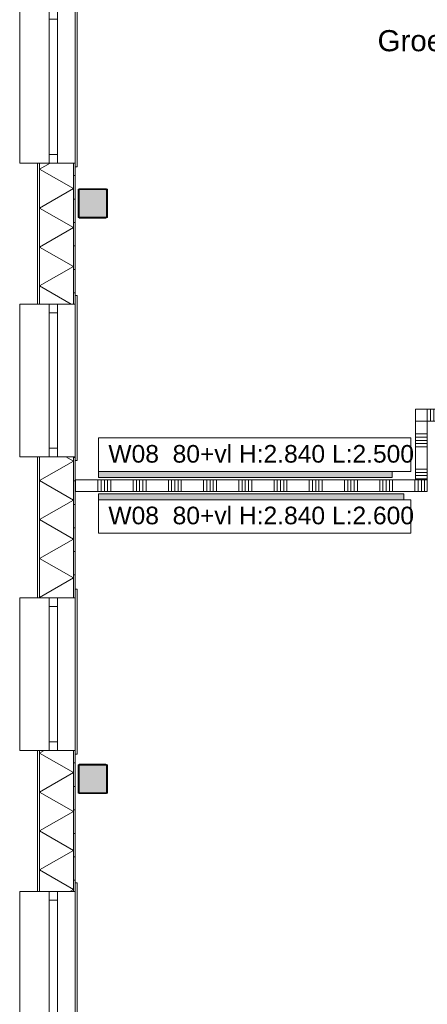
# Model space of a CAD drawing. Header units: millimetres. Extents: x -850 to 154668, y -80343 to 71019.
# Tile 82 of 147: x -472 to 3000, y 29345 to 37727. Entities that reach past the tile are written whole.
import ezdxf
from ezdxf.enums import TextEntityAlignment as Align

# ---------------------------------------------------------------- set-up
doc = ezdxf.new("R2010")
doc.units = ezdxf.units.MM
doc.header["$MEASUREMENT"] = 0
for name, color, linetype in [('Info Wandafwerking aanduiding', 7, 'Continuous'), ('New_21 Buitenwanden', 7, 'Continuous'), ('New_21 Buitenwanden Doorsnede-arcering', 7, 'Continuous'), ('New_21 Buitenwanden Laagscheidingslijnen', 7, 'Continuous'), ('New_21 Buitenwanden Ramen', 7, 'Continuous'), ('New_22 NC Binnenwanden', 7, 'Continuous'), ('New_22 NC Binnenwanden Doorsnede-arcering', 7, 'Continuous'), ('New_23 Vloeren', 7, 'Continuous'), ('New_42 Binnenwandafw', 7, 'Continuous'), ('New_42 Binnenwandafw Doorsnede-arcering', 7, 'Continuous'), ('New_Z Ruimtefuncties', 7, 'Continuous'), ('New_Z Ruimtefuncties Zone omranding', 7, 'Continuous'), ('New_Z Ruimtefuncties Zone tekst', 7, 'Continuous'), ('S-COLS-____-OTLN.RVT S', 7, 'Continuous'), ('S-COLS-____-OTLN.RVT S 2D arcering', 7, 'Continuous')]:
    doc.layers.add(name, color=color, linetype=linetype)
doc.styles.add('GENERATED_STYLE_1', font='arial.ttf')
doc.styles.add('GENERATED_STYLE_2', font='arial.ttf')
pattern_1 = [(1e-14, (0, 0), (0, 200), [])]

# ---------------------------------------------------------------- blocks, each defined once
blk = doc.blocks.new('Slab_1_1', base_point=(0, 17060))
at = {"layer": 'New_23 Vloeren', "color": 7, "linetype": 'Continuous', "lineweight": 0, "flags": 128}
blk.add_lwpolyline([(0, 17060), (25600, 17060), (25600, 17539.8), (30060, 17539.8), (30060, 0), (44257.3, 0), (99110, 0), (99110, 26125), (78570.2, 26125), (78570.2, 30220), (61804.1, 30220), (61804.1, 33195.8), (50070.2, 33195.8), (50070.2, 36555.1), (42600, 36555.1), (42600, 38994.9), (31200.9, 38994.9), (31200.9, 49880), (25600, 49880), (25600, 70460), (0, 70460)], close=True, dxfattribs=at)
blk = doc.blocks.new('*X1258')
at = {"layer": 'New_21 Buitenwanden Doorsnede-arcering', "linetype": 'Continuous', "lineweight": 0, "true_color": 0xe9ebeb}
for points in [[(-302.2, 36505), (-302.2, 36450), (-302.1, 36450), (-302.1, 36505)], [(-302.2, 36150), (-302.1, 36150), (-302.1, 36300), (-302.2, 36300)], [(-302.2, 35850), (-302.1, 35850), (-302.1, 36000), (-302.2, 36000)], [(-302.2, 35550), (-302.1, 35550), (-302.1, 35700), (-302.2, 35700)], [(-302.2, 35305), (-302.1, 35305), (-302.1, 35400), (-302.2, 35400)]]:
    blk.add_hatch(color=254, dxfattribs=at).paths.add_polyline_path(points)
blk = doc.blocks.new('*X1259')
at = {"layer": 'New_21 Buitenwanden Doorsnede-arcering', "linetype": 'Continuous', "lineweight": 0, "true_color": 0xe9ebeb}
for points in [[(-302.2, 33750), (-302.1, 33750), (-302.1, 33900), (-302.2, 33900)], [(-302.2, 33450), (-302.1, 33450), (-302.1, 33600), (-302.2, 33600)], [(-302.2, 33150), (-302.1, 33150), (-302.1, 33300), (-302.2, 33300)], [(-302.2, 32850), (-302.1, 32850), (-302.1, 33000), (-302.2, 33000)]]:
    blk.add_hatch(color=254, dxfattribs=at).paths.add_polyline_path(points)
blk = doc.blocks.new('*X1260')
at = {"layer": 'New_21 Buitenwanden Doorsnede-arcering', "linetype": 'Continuous', "lineweight": 0, "true_color": 0xe9ebeb}
for points in [[(-302.2, 31350), (-302.1, 31350), (-302.1, 31500), (-302.2, 31500)], [(-302.2, 31050), (-302.1, 31050), (-302.1, 31200), (-302.2, 31200)], [(-302.2, 30750), (-302.1, 30750), (-302.1, 30900), (-302.2, 30900)], [(-302.2, 30450), (-302.1, 30450), (-302.1, 30600), (-302.2, 30600)]]:
    blk.add_hatch(color=254, dxfattribs=at).paths.add_polyline_path(points)
blk = doc.blocks.new('*X1270')
at = {"layer": 'New_21 Buitenwanden Doorsnede-arcering', "linetype": 'Continuous', "lineweight": 0, "true_color": 0xe9ebeb}
for points in [[(-15.1, 31350), (-15, 31350), (-15, 31500), (-15.1, 31500)], [(-15.1, 31050), (-15, 31050), (-15, 31200), (-15.1, 31200)], [(-15.1, 30750), (-15, 30750), (-15, 30900), (-15.1, 30900)], [(-15.1, 30450), (-15, 30450), (-15, 30600), (-15.1, 30600)]]:
    blk.add_hatch(color=254, dxfattribs=at).paths.add_polyline_path(points)
blk = doc.blocks.new('*X1271')
at = {"layer": 'New_21 Buitenwanden Doorsnede-arcering', "linetype": 'Continuous', "lineweight": 0, "true_color": 0xe9ebeb}
for points in [[(-15.1, 33750), (-15, 33750), (-15, 33900), (-15.1, 33900)], [(-15.1, 33450), (-15, 33450), (-15, 33600), (-15.1, 33600)], [(-15.1, 33150), (-15, 33150), (-15, 33300), (-15.1, 33300)], [(-15.1, 32850), (-15, 32850), (-15, 33000), (-15.1, 33000)]]:
    blk.add_hatch(color=254, dxfattribs=at).paths.add_polyline_path(points)
blk = doc.blocks.new('*X1272')
at = {"layer": 'New_21 Buitenwanden Doorsnede-arcering', "linetype": 'Continuous', "lineweight": 0, "true_color": 0xe9ebeb}
for points in [[(-15.1, 36450), (-15, 36450), (-15, 36505), (-15.1, 36505)], [(-15.1, 36150), (-15, 36150), (-15, 36300), (-15.1, 36300)], [(-15.1, 35850), (-15, 35850), (-15, 36000), (-15.1, 36000)], [(-15.1, 35550), (-15, 35550), (-15, 35700), (-15.1, 35700)], [(-15.1, 35305), (-15, 35305), (-15, 35400), (-15.1, 35400)]]:
    blk.add_hatch(color=254, dxfattribs=at).paths.add_polyline_path(points)
blk = doc.blocks.new('*X1278')
at = {"layer": 'New_21 Buitenwanden Doorsnede-arcering', "color": 254, "linetype": 'Continuous', "lineweight": 0, "true_color": 0xe9ebeb}
for p, q in [((-302.1, 31482.9), (-263.8, 31505)), ((-302.1, 31482.9), (-15.1, 31317.2)), ((-302.1, 31151.5), (-15.1, 31317.2)), ((-302.1, 31151.5), (-15.1, 30985.8)), ((-302.1, 30820.1), (-15.1, 30985.8)), ((-302.1, 30820.1), (-15.1, 30654.4)), ((-302.1, 30488.7), (-15.1, 30654.4)), ((-302.1, 30488.7), (-15.1, 30323)), ((-46.3, 30305), (-15.1, 30323))]:
    blk.add_line(p, q, dxfattribs=at)
blk = doc.blocks.new('*X1279')
at = {"layer": 'New_21 Buitenwanden Doorsnede-arcering', "color": 254, "linetype": 'Continuous', "lineweight": 0, "true_color": 0xe9ebeb}
for p, q in [((-302.1, 33802.7), (-15.1, 33968.4)), ((-78.5, 34005), (-15.1, 33968.4)), ((-302.1, 33802.7), (-15.1, 33637)), ((-302.1, 33471.3), (-15.1, 33637)), ((-302.1, 33471.3), (-15.1, 33305.6)), ((-302.1, 33139.9), (-15.1, 33305.6)), ((-302.1, 33139.9), (-15.1, 32974.2)), ((-302.1, 32808.5), (-15.1, 32974.2)), ((-302.1, 32808.5), (-296, 32805))]:
    blk.add_line(p, q, dxfattribs=at)
blk = doc.blocks.new('*X1280')
at = {"layer": 'New_21 Buitenwanden Doorsnede-arcering', "color": 254, "linetype": 'Continuous', "lineweight": 0, "true_color": 0xe9ebeb}
for p, q in [((-302.1, 36453.9), (-213.6, 36505)), ((-302.1, 36453.9), (-15.1, 36288.2)), ((-302.1, 36122.5), (-15.1, 36288.2)), ((-302.1, 36122.5), (-15.1, 35956.8)), ((-302.1, 35791.1), (-15.1, 35956.8)), ((-302.1, 35791.1), (-15.1, 35625.4)), ((-302.1, 35459.7), (-15.1, 35625.4)), ((-302.1, 35459.7), (-34.2, 35305))]:
    blk.add_line(p, q, dxfattribs=at)
blk = doc.blocks.new('R1 22_10')
at = {"layer": 'New_21 Buitenwanden Ramen', "color": 1, "linetype": 'Continuous', "lineweight": 0}
for p, q in [((-725, 150.2), (-725, 168.2)), ((-725, 168.2), (680, 168.2)), ((680, 168.2), (680, 150.2)), ((-650, 150.2), (-680, 150.2)), ((-650, 150.2), (-680, 150.2)), ((-650, 135.2), (-650, 150.2)), ((-650, 135.2), (-650, 150.2)), ((-650, 0), (-650, 135.1)), ((-650, 0), (-650, 135.1)), ((650, 135.2), (650, 150.2)), ((650, 135.2), (650, 150.2)), ((650, 150.2), (680, 150.2)), ((650, 150.2), (680, 150.2)), ((650, 0), (650, 135.1)), ((650, 0), (650, 135.1)), ((-650, 0), (-577, 0)), ((-650, -72), (-650, 0)), ((-650, -72), (-650, 0)), ((-577, 0), (-577, -72)), ((-577, 0), (577, 0)), ((577, -72), (577, 0)), ((577, 0), (650, 0)), ((650, -72), (650, 0)), ((650, -72), (650, 0)), ((-577, -72), (-650, -72)), ((-650, -152), (-650, -72)), ((577, -72), (-577, -72)), ((650, -72), (577, -72)), ((650, -152), (650, -72)), ((-650, -170), (-650, -322)), ((650, -322), (650, -170)), ((-650, -322), (650, -322))]:
    blk.add_line(p, q, dxfattribs=at)
at = {"layer": 'New_21 Buitenwanden Ramen', "color": 9, "linetype": 'Continuous', "lineweight": 0}
for p, q in [((-650, 150.2), (650, 150.2)), ((-650, 135.1), (-650, 135.2)), ((-650, 135.1), (-650, 135.2)), ((650, 135.1), (650, 135.2)), ((650, 135.1), (650, 135.2)), ((-650, -170), (-650, -152)), ((650, -170), (650, -152))]:
    blk.add_line(p, q, dxfattribs=at)
blk = doc.blocks.new('R1 22_7')
at = {"layer": 'New_21 Buitenwanden Ramen', "color": 1, "linetype": 'Continuous', "lineweight": 0}
for p, q in [((-725, 150.2), (-725, 168.2)), ((-725, 168.2), (680, 168.2)), ((680, 168.2), (680, 150.2)), ((-650, 150.2), (-680, 150.2)), ((-650, 150.2), (-680, 150.2)), ((-650, 135.2), (-650, 150.2)), ((-650, 135.2), (-650, 150.2)), ((-650, 0), (-650, 135.1)), ((-650, 0), (-650, 135.1)), ((650, 135.2), (650, 150.2)), ((650, 135.2), (650, 150.2)), ((650, 150.2), (680, 150.2)), ((650, 150.2), (680, 150.2)), ((650, 0), (650, 135.1)), ((650, 0), (650, 135.1)), ((-650, 0), (-577, 0)), ((-650, -72), (-650, 0)), ((-650, -72), (-650, 0)), ((-577, 0), (-577, -72)), ((-577, 0), (577, 0)), ((577, -72), (577, 0)), ((577, 0), (650, 0)), ((650, -72), (650, 0)), ((650, -72), (650, 0)), ((-577, -72), (-650, -72)), ((-650, -152), (-650, -72)), ((577, -72), (-577, -72)), ((650, -72), (577, -72)), ((650, -152), (650, -72)), ((-650, -170), (-650, -320)), ((650, -320), (650, -170)), ((-650, -320), (650, -320))]:
    blk.add_line(p, q, dxfattribs=at)
at = {"layer": 'New_21 Buitenwanden Ramen', "color": 9, "linetype": 'Continuous', "lineweight": 0}
for p, q in [((-650, 150.2), (650, 150.2)), ((-650, 135.1), (-650, 135.2)), ((-650, 135.1), (-650, 135.2)), ((650, 135.1), (650, 135.2)), ((650, 135.1), (650, 135.2)), ((-650, -170), (-650, -152)), ((650, -170), (650, -152))]:
    blk.add_line(p, q, dxfattribs=at)
blk = doc.blocks.new('Wall_211_1', base_point=(0, 39380))
at = {"layer": 'New_21 Buitenwanden Doorsnede-arcering', "linetype": 'Continuous', "lineweight": 0, "true_color": 0xe9ebeb}
h = blk.add_hatch(dxfattribs=at)
h.set_pattern_fill('930_Lijnen_vert_200_0001', color=254, style=0, pattern_type=2)
h.set_pattern_definition(pattern_1)
h.paths.add_polyline_path([(-15, 35305), (0, 35305), (0, 36505), (-15, 36505)])
h = blk.add_hatch(dxfattribs=at)
h.set_pattern_fill('930_Lijnen_vert_200_0001', color=254, style=0, pattern_type=2)
h.set_pattern_definition(pattern_1)
h.paths.add_polyline_path([(-15, 32805), (0, 32805), (0, 34005), (-15, 34005)])
h = blk.add_hatch(dxfattribs=at)
h.set_pattern_fill('930_Lijnen_vert_200_0001', color=254, style=0, pattern_type=2)
h.set_pattern_definition(pattern_1)
h.paths.add_polyline_path([(-15, 30305), (0, 30305), (0, 31505), (-15, 31505)])
at = {"layer": 'New_21 Buitenwanden', "color": 8, "linetype": 'Continuous', "lineweight": 0, "true_color": 0x778488}
for p, q in [((-320.2, 36505), (-302.2, 36505)), ((-302.2, 36505), (-222.2, 36505)), ((-222.2, 36505), (-150.2, 36505)), ((-150.2, 36505), (-15.1, 36505)), ((-15.1, 36505), (-15, 36505)), ((-15, 36505), (0, 36505)), ((0, 36505), (0, 36475)), ((-320.2, 35305), (-302.2, 35305)), ((-302.2, 35305), (-222.2, 35305)), ((-222.2, 35305), (-150.2, 35305)), ((-150.2, 35305), (-15.1, 35305)), ((-15.1, 35305), (-15, 35305)), ((-15, 35305), (0, 35305)), ((0, 35305), (0, 35335)), ((-320.2, 34005), (-302.2, 34005)), ((-302.2, 34005), (-222.2, 34005)), ((-222.2, 34005), (-150.2, 34005)), ((-150.2, 34005), (-15.1, 34005)), ((-15.1, 34005), (-15, 34005)), ((-15, 34005), (0, 34005)), ((0, 34005), (0, 33975)), ((-320.2, 32805), (-302.2, 32805)), ((-302.2, 32805), (-222.2, 32805)), ((-222.2, 32805), (-150.2, 32805)), ((-150.2, 32805), (-15.1, 32805)), ((-15.1, 32805), (-15, 32805)), ((-15, 32805), (0, 32805)), ((0, 32805), (0, 32835)), ((-320.2, 31505), (-302.2, 31505)), ((-302.2, 31505), (-222.2, 31505)), ((-222.2, 31505), (-150.2, 31505)), ((-150.2, 31505), (-15.1, 31505)), ((-15.1, 31505), (-15, 31505)), ((-15, 31505), (0, 31505)), ((0, 31505), (0, 31475)), ((-320.2, 30305), (-302.2, 30305)), ((-302.2, 30305), (-222.2, 30305)), ((-222.2, 30305), (-150.2, 30305)), ((-150.2, 30305), (-15.1, 30305)), ((-15.1, 30305), (-15, 30305)), ((-15, 30305), (0, 30305)), ((0, 30305), (0, 30335))]:
    blk.add_line(p, q, dxfattribs=at)
at = {"layer": 'New_21 Buitenwanden', "color": 8, "linetype": 'Continuous', "lineweight": 0, "true_color": 0x778488, "flags": 128}
for points in [[(-320.2, 36505), (-320.2, 35305)], [(0, 35305), (0, 36505)], [(-320.2, 34005), (-320.2, 32805)], [(0, 32805), (0, 34005)], [(-320.2, 31505), (-320.2, 30305)], [(0, 30305), (0, 31505)]]:
    blk.add_lwpolyline(points, dxfattribs=at)
at = {"layer": 'New_21 Buitenwanden Laagscheidingslijnen', "color": 8, "linetype": 'Continuous', "lineweight": 0, "true_color": 0x778488}
for p, q in [((-302.2, 36505), (-302.2, 35305)), ((-302.1, 36505), (-302.1, 35305)), ((-15.1, 35305), (-15.1, 36505)), ((-15, 35305), (-15, 36505)), ((-302.2, 34005), (-302.2, 32805)), ((-302.1, 34005), (-302.1, 32805)), ((-15.1, 32805), (-15.1, 34005)), ((-15, 32805), (-15, 34005)), ((-302.2, 31505), (-302.2, 30305)), ((-302.1, 31505), (-302.1, 30305)), ((-15.1, 30305), (-15.1, 31505)), ((-15, 30305), (-15, 31505))]:
    blk.add_line(p, q, dxfattribs=at)
at = {"layer": 'New_21 Buitenwanden', "color": 8, "lineweight": 0, "true_color": 0x778488}
for name in ['*X1258', '*X1280', '*X1272', '*X1279', '*X1259', '*X1271', '*X1260', '*X1278', '*X1270']:
    blk.add_blockref(name, (0, 0), dxfattribs=at)
at = {"layer": 'New_21 Buitenwanden Ramen', "color": 1, "linetype": 'Continuous', "lineweight": 0, "zscale": 1000, "rotation": 270}
for name, p in [('R1 22_10', (-150.2, 37155)), ('R1 22_7', (-150.2, 34655)), ('R1 22_7', (-150.2, 32155)), ('R1 22_7', (-150.2, 29655))]:
    blk.add_blockref(name, p, dxfattribs=at)
blk = doc.blocks.new('Wall_355_1', base_point=(200, 33810))
at = {"layer": 'New_42 Binnenwandafw Doorsnede-arcering', "linetype": 'Continuous', "lineweight": 0, "true_color": 0x934451}
blk.add_hatch(color=15, dxfattribs=at).paths.add_polyline_path([(200, 33830), (2700, 33829.7), (2700, 33879.7), (200, 33880)])
at = {"layer": 'New_42 Binnenwandafw', "color": 15, "linetype": 'Continuous', "lineweight": 0, "true_color": 0x934451, "flags": 128}
for points in [[(2700, 33879.7), (200, 33880)], [(200, 33880), (200, 33830)], [(2700, 33829.7), (2700, 33879.7)], [(200, 33830), (2700, 33829.7)]]:
    blk.add_lwpolyline(points, dxfattribs=at)
blk = doc.blocks.new('Wall_356_1', base_point=(2800, 33710.4))
at = {"layer": 'New_42 Binnenwandafw Doorsnede-arcering', "linetype": 'Continuous', "lineweight": 0, "true_color": 0x934451}
blk.add_hatch(color=15, dxfattribs=at).paths.add_polyline_path([(2800, 33690.4), (200, 33690.4), (200, 33640.4), (2800, 33640.4)])
at = {"layer": 'New_42 Binnenwandafw', "color": 15, "linetype": 'Continuous', "lineweight": 0, "true_color": 0x934451, "flags": 128}
for points in [[(2800, 33690.4), (200, 33690.4)], [(200, 33690.4), (200, 33640.4)], [(200, 33640.4), (2800, 33640.4)], [(2800, 33640.4), (2800, 33690.4)]]:
    blk.add_lwpolyline(points, dxfattribs=at)
blk = doc.blocks.new('Column 3[3]_1', base_point=(0.5, 3))
at = {"layer": 'S-COLS-____-OTLN.RVT S 2D arcering', "linetype": 'Continuous', "lineweight": 0, "true_color": 0x778488}
h = blk.add_hatch(color=8, dxfattribs=at)
h.paths.add_polyline_path([(25.5, 36051), (26.5, 36046), (29.3, 36041.8), (33.5, 36038.9), (38.5, 36038), (262.5, 36038), (267.5, 36038.9), (271.7, 36041.8), (274.5, 36046), (275.5, 36051), (275.5, 36275), (274.5, 36279.9), (271.7, 36284.1), (267.5, 36287), (262.5, 36288), (38.5, 36288), (33.5, 36287), (29.3, 36284.1), (26.5, 36279.9), (25.5, 36275)])
h.paths.add_polyline_path([(262.5, 36046), (38.5, 36046), (36.6, 36046.3), (35, 36047.4), (33.9, 36049), (33.5, 36051), (33.5, 36275), (33.9, 36276.9), (35, 36278.5), (36.6, 36279.6), (38.5, 36280), (262.5, 36280), (264.4, 36279.6), (266.1, 36278.5), (267.1, 36276.9), (267.5, 36275), (267.5, 36051), (267.1, 36049), (266.1, 36047.4), (264.4, 36046.3)], flags=0)
blk.add_hatch(color=8, dxfattribs=at).paths.add_polyline_path([(262.5, 36280), (38.5, 36280), (36.6, 36279.6), (35, 36278.5), (33.9, 36276.9), (33.5, 36275), (33.5, 36051), (33.9, 36049), (35, 36047.4), (36.6, 36046.3), (38.5, 36046), (262.5, 36046), (264.4, 36046.3), (266.1, 36047.4), (267.1, 36049), (267.5, 36051), (267.5, 36275), (267.1, 36276.9), (266.1, 36278.5), (264.4, 36279.6)])
at = {"layer": 'S-COLS-____-OTLN.RVT S', "color": 1, "linetype": 'Continuous', "lineweight": 0}
for p, q in [((26.5, 36279.9), (25.5, 36275)), ((25.5, 36275), (25.5, 36051)), ((29.3, 36284.1), (26.5, 36279.9)), ((33.5, 36287), (29.3, 36284.1)), ((38.5, 36288), (33.5, 36287)), ((33.5, 36275), (33.9, 36276.9)), ((33.5, 36051), (33.5, 36275)), ((33.9, 36276.9), (35, 36278.5)), ((35, 36278.5), (36.6, 36279.6)), ((36.6, 36279.6), (38.5, 36280)), ((262.5, 36288), (38.5, 36288)), ((38.5, 36280), (262.5, 36280)), ((267.5, 36287), (262.5, 36288)), ((262.5, 36280), (264.4, 36279.6)), ((264.4, 36279.6), (266.1, 36278.5)), ((266.1, 36278.5), (267.1, 36276.9)), ((267.1, 36276.9), (267.5, 36275)), ((271.7, 36284.1), (267.5, 36287)), ((267.5, 36275), (267.5, 36051)), ((274.5, 36279.9), (271.7, 36284.1)), ((275.5, 36275), (274.5, 36279.9)), ((275.5, 36051), (275.5, 36275)), ((25.5, 36051), (26.5, 36046)), ((26.5, 36046), (29.3, 36041.8)), ((33.9, 36049), (33.5, 36051)), ((35, 36047.4), (33.9, 36049)), ((36.6, 36046.3), (35, 36047.4)), ((38.5, 36046), (36.6, 36046.3)), ((262.5, 36046), (38.5, 36046)), ((264.4, 36046.3), (262.5, 36046)), ((266.1, 36047.4), (264.4, 36046.3)), ((267.1, 36049), (266.1, 36047.4)), ((267.5, 36051), (267.1, 36049)), ((271.7, 36041.8), (274.5, 36046)), ((274.5, 36046), (275.5, 36051)), ((29.3, 36041.8), (33.5, 36038.9)), ((33.5, 36038.9), (38.5, 36038)), ((38.5, 36038), (262.5, 36038)), ((262.5, 36038), (267.5, 36038.9)), ((267.5, 36038.9), (271.7, 36041.8))]:
    blk.add_line(p, q, dxfattribs=at)
blk = doc.blocks.new('Column 5[5]_1', base_point=(0.5, 3))
at = {"layer": 'S-COLS-____-OTLN.RVT S 2D arcering', "linetype": 'Continuous', "lineweight": 0, "true_color": 0x778488}
h = blk.add_hatch(color=8, dxfattribs=at)
h.paths.add_polyline_path([(25.5, 31151), (26.5, 31146), (29.3, 31141.8), (33.5, 31138.9), (38.5, 31138), (262.5, 31138), (267.5, 31138.9), (271.7, 31141.8), (274.5, 31146), (275.5, 31151), (275.5, 31375), (274.5, 31379.9), (271.7, 31384.1), (267.5, 31387), (262.5, 31388), (38.5, 31388), (33.5, 31387), (29.3, 31384.1), (26.5, 31379.9), (25.5, 31375)])
h.paths.add_polyline_path([(262.5, 31146), (38.5, 31146), (36.6, 31146.3), (35, 31147.4), (33.9, 31149), (33.5, 31151), (33.5, 31375), (33.9, 31376.9), (35, 31378.5), (36.6, 31379.6), (38.5, 31380), (262.5, 31380), (264.4, 31379.6), (266.1, 31378.5), (267.1, 31376.9), (267.5, 31375), (267.5, 31151), (267.1, 31149), (266.1, 31147.4), (264.4, 31146.3)], flags=0)
blk.add_hatch(color=8, dxfattribs=at).paths.add_polyline_path([(262.5, 31380), (38.5, 31380), (36.6, 31379.6), (35, 31378.5), (33.9, 31376.9), (33.5, 31375), (33.5, 31151), (33.9, 31149), (35, 31147.4), (36.6, 31146.3), (38.5, 31146), (262.5, 31146), (264.4, 31146.3), (266.1, 31147.4), (267.1, 31149), (267.5, 31151), (267.5, 31375), (267.1, 31376.9), (266.1, 31378.5), (264.4, 31379.6)])
at = {"layer": 'S-COLS-____-OTLN.RVT S', "color": 1, "linetype": 'Continuous', "lineweight": 0}
for p, q in [((26.5, 31379.9), (25.5, 31375)), ((25.5, 31375), (25.5, 31151)), ((29.3, 31384.1), (26.5, 31379.9)), ((33.5, 31387), (29.3, 31384.1)), ((38.5, 31388), (33.5, 31387)), ((33.5, 31375), (33.9, 31376.9)), ((33.5, 31151), (33.5, 31375)), ((33.9, 31376.9), (35, 31378.5)), ((35, 31378.5), (36.6, 31379.6)), ((36.6, 31379.6), (38.5, 31380)), ((262.5, 31388), (38.5, 31388)), ((38.5, 31380), (262.5, 31380)), ((267.5, 31387), (262.5, 31388)), ((262.5, 31380), (264.4, 31379.6)), ((264.4, 31379.6), (266.1, 31378.5)), ((266.1, 31378.5), (267.1, 31376.9)), ((267.1, 31376.9), (267.5, 31375)), ((271.7, 31384.1), (267.5, 31387)), ((267.5, 31375), (267.5, 31151)), ((274.5, 31379.9), (271.7, 31384.1)), ((275.5, 31375), (274.5, 31379.9)), ((275.5, 31151), (275.5, 31375)), ((25.5, 31151), (26.5, 31146)), ((26.5, 31146), (29.3, 31141.8)), ((29.3, 31141.8), (33.5, 31138.9)), ((33.9, 31149), (33.5, 31151)), ((33.5, 31138.9), (38.5, 31138)), ((35, 31147.4), (33.9, 31149)), ((36.6, 31146.3), (35, 31147.4)), ((38.5, 31146), (36.6, 31146.3)), ((262.5, 31146), (38.5, 31146)), ((38.5, 31138), (262.5, 31138)), ((264.4, 31146.3), (262.5, 31146)), ((262.5, 31138), (267.5, 31138.9)), ((266.1, 31147.4), (264.4, 31146.3)), ((267.1, 31149), (266.1, 31147.4)), ((267.5, 31151), (267.1, 31149)), ((267.5, 31138.9), (271.7, 31141.8)), ((271.7, 31141.8), (274.5, 31146)), ((274.5, 31146), (275.5, 31151))]:
    blk.add_line(p, q, dxfattribs=at)
blk = doc.blocks.new('*X2627')
at = {"layer": 'New_22 NC Binnenwanden Doorsnede-arcering', "color": 254, "linetype": 'Continuous', "lineweight": 0, "true_color": 0xe9ebeb}
for p, q in [((3000, 34200), (2900, 34200)), ((3000, 34172.5), (2900, 34172.5)), ((3000, 34145.1), (2900, 34145.1)), ((3000, 34117.7), (2900, 34117.7)), ((3000, 34090.2), (2900, 34090.2)), ((3000, 33900), (2900, 33900)), ((3000, 33872.5), (2900, 33872.5)), ((3000, 33845.1), (2900, 33845.1)), ((3000, 33817.7), (2900, 33817.7))]:
    blk.add_line(p, q, dxfattribs=at)
blk = doc.blocks.new('Wall_530_1', base_point=(2950, 34309.7))
at = {"layer": 'New_22 NC Binnenwanden', "color": 8, "linetype": 'Continuous', "lineweight": 0, "true_color": 0x778488, "flags": 128}
for points in [[(2900, 34309.7), (2900, 33809.7)], [(2900, 34309.7), (3000, 34309.7)], [(3000, 33809.7), (3000, 34309.7)], [(2900, 33809.7), (3000, 33809.7)]]:
    blk.add_lwpolyline(points, dxfattribs=at)
at = {"layer": 'New_22 NC Binnenwanden', "color": 8, "lineweight": 0, "true_color": 0x778488}
blk.add_blockref('*X2627', (0, 0), dxfattribs=at)
blk = doc.blocks.new('*X2629')
at = {"layer": 'New_22 NC Binnenwanden Doorsnede-arcering', "color": 254, "linetype": 'Continuous', "lineweight": 0, "true_color": 0xe9ebeb}
for p, q in [((2999.9, 34410), (2999.9, 34310)), ((3027.3, 34410), (3027.3, 34310)), ((3054.8, 34410), (3054.8, 34310)), ((3082.2, 34410), (3082.2, 34310)), ((3109.6, 34410), (3109.6, 34310)), ((3299.9, 34410), (3299.9, 34310)), ((3327.3, 34410), (3327.3, 34310)), ((3354.8, 34410), (3354.8, 34310)), ((3382.2, 34410), (3382.2, 34310)), ((3409.6, 34410), (3409.6, 34310)), ((3599.9, 34410), (3599.9, 34310)), ((3627.3, 34410), (3627.3, 34310)), ((3654.8, 34410), (3654.8, 34310)), ((3682.2, 34410), (3682.2, 34310)), ((3709.6, 34410), (3709.6, 34310)), ((3899.9, 34410), (3899.9, 34310)), ((3927.3, 34410), (3927.3, 34310)), ((3954.8, 34410), (3954.8, 34310)), ((3982.2, 34410), (3982.2, 34310)), ((4009.6, 34410), (4009.6, 34310)), ((4199.9, 34410), (4199.9, 34310)), ((4227.3, 34410), (4227.3, 34310)), ((4254.8, 34410), (4254.8, 34310)), ((4282.2, 34410), (4282.2, 34310)), ((4309.6, 34410), (4309.6, 34310)), ((4499.9, 34410), (4499.9, 34310)), ((4527.3, 34410), (4527.3, 34310)), ((4554.8, 34410), (4554.8, 34310)), ((4582.2, 34410), (4582.2, 34310)), ((4609.6, 34410), (4609.6, 34310)), ((4799.9, 34410), (4799.9, 34310)), ((4827.3, 34410), (4827.3, 34310)), ((4854.8, 34410), (4854.8, 34310)), ((4882.2, 34410), (4882.2, 34310)), ((4909.6, 34410), (4909.6, 34310)), ((5099.9, 34410), (5099.9, 34310)), ((5127.3, 34410), (5127.3, 34310)), ((5154.8, 34410), (5154.8, 34310)), ((5182.2, 34410), (5182.2, 34310)), ((5209.6, 34410), (5209.6, 34310)), ((5399.9, 34410), (5399.9, 34310)), ((5427.3, 34410), (5427.3, 34310)), ((5454.8, 34410), (5454.8, 34310)), ((5482.2, 34410), (5482.2, 34310)), ((5509.6, 34410), (5509.6, 34310)), ((5699.9, 34410), (5699.9, 34310)), ((5727.3, 34410), (5727.3, 34310)), ((5754.8, 34410), (5754.8, 34310)), ((5782.2, 34410), (5782.2, 34310)), ((5809.6, 34410), (5809.6, 34310))]:
    blk.add_line(p, q, dxfattribs=at)
blk = doc.blocks.new('Wall_531_1', base_point=(5900, 34410))
at = {"layer": 'New_22 NC Binnenwanden', "color": 8, "linetype": 'Continuous', "lineweight": 0, "true_color": 0x778488, "flags": 128}
for points in [[(5900, 34410), (2900, 34410)], [(2900, 34310), (2900, 34410)], [(5900, 34310), (5900, 34410)], [(2900, 34310), (5900, 34310)]]:
    blk.add_lwpolyline(points, dxfattribs=at)
at = {"layer": 'New_22 NC Binnenwanden', "color": 8, "lineweight": 0, "true_color": 0x778488}
blk.add_blockref('*X2629', (0, 0), dxfattribs=at)
blk = doc.blocks.new('*X2631')
at = {"layer": 'New_22 NC Binnenwanden Doorsnede-arcering', "color": 254, "linetype": 'Continuous', "lineweight": 0, "true_color": 0xe9ebeb}
for p, q in [((4.1, 33710), (4.1, 33810)), ((194.4, 33710), (194.4, 33810)), ((221.8, 33710), (221.8, 33810)), ((249.3, 33710), (249.3, 33810)), ((276.7, 33710), (276.7, 33810)), ((304.1, 33710), (304.1, 33810)), ((494.4, 33710), (494.4, 33810)), ((521.8, 33710), (521.8, 33810)), ((549.3, 33710), (549.3, 33810)), ((576.7, 33710), (576.7, 33810)), ((604.1, 33710), (604.1, 33810)), ((794.4, 33709.9), (794.4, 33809.9)), ((821.8, 33709.9), (821.8, 33809.9)), ((849.3, 33709.9), (849.3, 33809.9)), ((876.7, 33709.9), (876.7, 33809.9)), ((904.1, 33709.9), (904.1, 33809.9)), ((1094.4, 33709.9), (1094.4, 33809.9)), ((1121.8, 33709.9), (1121.8, 33809.9)), ((1149.3, 33709.9), (1149.3, 33809.9)), ((1176.7, 33709.9), (1176.7, 33809.9)), ((1204.1, 33709.9), (1204.1, 33809.9)), ((1394.4, 33709.9), (1394.4, 33809.9)), ((1421.8, 33709.9), (1421.8, 33809.9)), ((1449.3, 33709.9), (1449.3, 33809.9)), ((1476.7, 33709.8), (1476.7, 33809.8)), ((1504.1, 33709.8), (1504.1, 33809.8)), ((1694.4, 33709.8), (1694.4, 33809.8)), ((1721.8, 33709.8), (1721.8, 33809.8)), ((1749.3, 33709.8), (1749.3, 33809.8)), ((1776.7, 33709.8), (1776.7, 33809.8)), ((1804.1, 33709.8), (1804.1, 33809.8)), ((1994.4, 33709.8), (1994.4, 33809.8)), ((2021.8, 33709.8), (2021.8, 33809.8)), ((2049.3, 33709.8), (2049.3, 33809.8)), ((2076.7, 33709.8), (2076.7, 33809.8)), ((2104.1, 33709.8), (2104.1, 33809.8)), ((2294.4, 33709.7), (2294.4, 33809.7)), ((2321.8, 33709.7), (2321.8, 33809.7)), ((2349.3, 33709.7), (2349.3, 33809.7)), ((2376.7, 33709.7), (2376.7, 33809.7)), ((2404.1, 33709.7), (2404.1, 33809.7)), ((2594.4, 33709.7), (2594.4, 33809.7)), ((2621.8, 33709.7), (2621.8, 33809.7)), ((2649.3, 33709.7), (2649.3, 33809.7)), ((2676.7, 33709.7), (2676.7, 33809.7)), ((2704.1, 33709.7), (2704.1, 33809.7)), ((2894.4, 33709.7), (2894.4, 33809.7)), ((2921.8, 33709.7), (2921.8, 33809.7)), ((2949.3, 33709.7), (2949.3, 33809.7)), ((2976.7, 33709.7), (2976.7, 33809.7))]:
    blk.add_line(p, q, dxfattribs=at)
blk = doc.blocks.new('Wall_532_1', base_point=(3000, 33709.7))
at = {"layer": 'New_22 NC Binnenwanden', "color": 8, "linetype": 'Continuous', "lineweight": 0, "true_color": 0x778488, "flags": 128}
for points in [[(3000, 33809.7), (0, 33810)], [(0, 33810), (0, 33710)], [(3000, 33809.7), (3000, 33709.7)], [(0, 33710), (3000, 33709.7)]]:
    blk.add_lwpolyline(points, dxfattribs=at)
at = {"layer": 'New_22 NC Binnenwanden', "color": 8, "lineweight": 0, "true_color": 0x778488}
blk.add_blockref('*X2631', (0, 0), dxfattribs=at)
blk = doc.blocks.new('Groepsruimte 3_0.07_65_1', base_point=(3459.6, 37113.4))
at = {"layer": 'New_Z Ruimtefuncties Zone tekst', "color": 2, "lineweight": 0}
for tag, height, style, p in [('ROOM_NAME', 180, 'GENERATED_STYLE_1', (4308.8, 37638)), ('DUMMY_938', 180, 'GENERATED_STYLE_1', (4308.8, 37679.1)), ('DUMMY_939', 180, 'GENERATED_STYLE_1', (4308.8, 37302)), ('ROOM_NUMBER', 180, 'GENERATED_STYLE_1', (4308.8, 37260.8)), ('stWallCovering', 240, 'GENERATED_STYLE_2', (4308.8, 36870))]:
    blk.add_attdef(tag, text='', height=height, dxfattribs=dict(at, style=style)).set_placement(p, align=Align.TOP_RIGHT)
at = {"layer": 'New_Z Ruimtefuncties Zone tekst', "color": 2, "lineweight": 0, "style": 'GENERATED_STYLE_2'}
blk.add_attdef('DUMMY_940', text='', height=240, dxfattribs=at).set_placement((2610.4, 36924.8), align=Align.TOP_LEFT)

msp = doc.modelspace()

# ---------------------------------------------------------------- linework, layer by layer
at = {"layer": 'Info Wandafwerking aanduiding', "color": 9, "linetype": 'Continuous', "lineweight": 0, "flags": 128}
for points in [[(200, 34165.7), (2859.8, 34165.7), (2859.8, 33880), (200, 33880)], [(200, 33640.4), (2859.8, 33640.4), (2859.8, 33354.7), (200, 33354.7)]]:
    msp.add_lwpolyline(points, close=True, dxfattribs=at)
at = {"layer": 'New_Z Ruimtefuncties Zone omranding', "color": 231, "linetype": 'Continuous', "lineweight": 0, "true_color": 0xf9acba, "flags": 128}
for points in [[(0, 41010), (0, 38843.5), (0, 36035), (0, 33810), (2900, 33810), (2900, 34410), (5900, 34410), (8850, 34410), (8850, 36035), (8850, 36285), (8850, 41010), (8575, 41010), (275, 41010)], [(0, 33710), (0, 31135), (0, 26310), (275, 26310), (8575, 26310), (8847.9, 26310), (8847.9, 31110), (8547.2, 31110), (8547.2, 31410), (5900, 31410), (5900, 34310), (3000, 34310), (3000, 33709.9), (2700, 33710)]]:
    msp.add_lwpolyline(points, close=True, dxfattribs=at)

# ---------------------------------------------------------------- block references
at = {"layer": 'New_21 Buitenwanden', "color": 8, "lineweight": 0, "true_color": 0x778488}
msp.add_blockref('Wall_211_1', (0, 39380), dxfattribs=at)
at = {"layer": 'New_22 NC Binnenwanden', "color": 8, "lineweight": 0, "true_color": 0x778488}
for name, p in [('Wall_531_1', (5900, 34410)), ('Wall_530_1', (2950, 34309.7)), ('Wall_532_1', (3000, 33709.7))]:
    msp.add_blockref(name, p, dxfattribs=at)
at = {"layer": 'New_23 Vloeren', "color": 7, "linetype": 'Continuous', "lineweight": 0}
msp.add_blockref('Slab_1_1', (0, 17060), dxfattribs=at)
at = {"layer": 'New_42 Binnenwandafw', "color": 15, "lineweight": 0, "true_color": 0x934451}
for name, p in [('Wall_355_1', (200, 33810)), ('Wall_356_1', (2800, 33710.4))]:
    msp.add_blockref(name, p, dxfattribs=at)
at = {"layer": 'New_Z Ruimtefuncties', "color": 2, "linetype": 'Continuous', "lineweight": 0}
msp.add_blockref('Groepsruimte 3_0.07_65_1', (3459.6, 37113.4), dxfattribs=at).add_auto_attribs({'ROOM_NAME': 'Groepsruimte 3', 'ROOM_NUMBER': '0.07', 'stWallCovering': 'W03a'})
at = {"layer": 'S-COLS-____-OTLN.RVT S', "color": 1, "linetype": 'Continuous', "lineweight": 0}
for name in ['Column 3[3]_1', 'Column 5[5]_1']:
    msp.add_blockref(name, (0.5, 3), dxfattribs=at)

# ---------------------------------------------------------------- texts
at = {"layer": 'Info Wandafwerking aanduiding', "color": 2, "linetype": 'Continuous', "lineweight": 0, "char_height": 150, "style": 'GENERATED_STYLE_1'}
for s, insert, attachment_point in [('\\A1;{\\pql;\\fArial|b0|i0|c0|p38; W08 \\fArial|b0|i0|c0|p38; \\fArial|b0|i0|c0|p38;80\\fArial|b0|i0|c0|p38;+vl H:\\fArial|b0|i0|c0|p38;2.840\\fArial|b0|i0|c0|p38; L:\\fArial|b0|i0|c0|p38;2.500}', (225, 33953.9), 7), ('\\A1;{\\pql;\\fArial|b0|i0|c0|p38; W08 \\fArial|b0|i0|c0|p38; \\fArial|b0|i0|c0|p38;80\\fArial|b0|i0|c0|p38;+vl H:\\fArial|b0|i0|c0|p38;2.840\\fArial|b0|i0|c0|p38; L:\\fArial|b0|i0|c0|p38;2.600}', (225, 33581.1), 1)]:
    msp.add_mtext(s, dxfattribs=dict(at, insert=insert, attachment_point=attachment_point))

doc.saveas('drawing.dxf')
